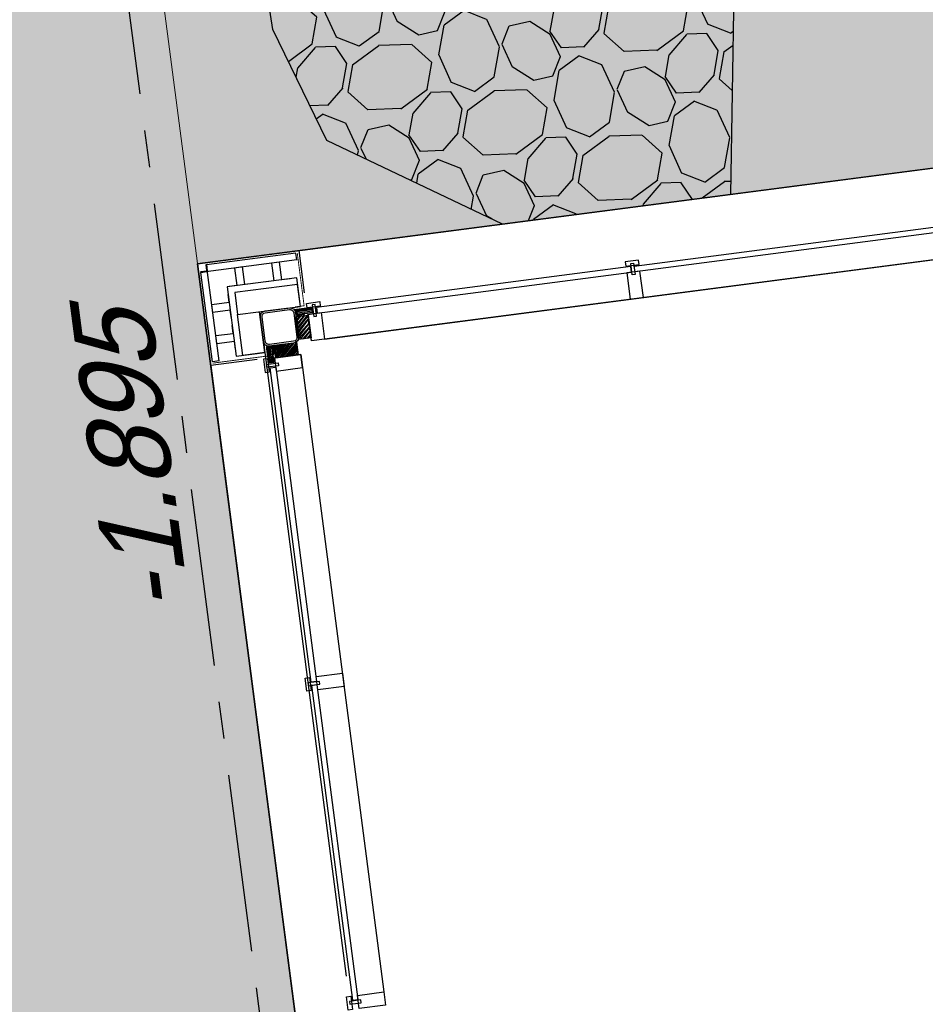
# Model space of a CAD drawing. Extents: x 117893332 to 118394757, y 454959407 to 455669244.
# Tile 45 of 256: x 118257453 to 118261538, y 455187193 to 455191635. Entities that reach past the tile are written whole.
import ezdxf

# ---------------------------------------------------------------- set-up
doc = ezdxf.new("R2010")
doc.units = 0
doc.header["$LTSCALE"] = 200
doc.linetypes.add('Tauw_L_Center2', pattern=[6.4990000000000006, 4, -0.833, 0.833, -0.833])
doc.layers.get('0').update_dxf_attribs({"linetype": 'CONTINUOUS'})
for name, color, linetype in [('28HH2-D2_STAALPROFIEL', 6, 'CONTINUOUS'), ('ZU_N_-_AL999---LR_pvc200_sdr34__18_^200~N_-----', 7, 'CONTINUOUS'), ('ZU_N_-_EL999---LR_pvc200_sdr34~H_-----', 2, 'Tauw_L_Center2'), ('ZU_N_A_EV01----_kant verharding ov grind~k_-----', 253, 'CONTINUOUS'), ('ZU_N_A_EV02----_kant molgoot ov betonstraatsteen~k_-----', 253, 'CONTINUOUS'), ('ZU_N_A_EV02----_kant verharding ov betontegels-halfsteensverband~k_-----', 253, 'CONTINUOUS'), ('ZU_N_A_EV09----_Trottoirband_130-150-250~A_-----', 253, 'CONTINUOUS'), ('ZU_N_A_HV01----_arcering verharding gv asfalt~v_-----', 253, 'CONTINUOUS'), ('ZU_N_A_HV01----_arcering verharding ov grind~v_-----', 253, 'CONTINUOUS'), ('ZU_N_A_HV01AAR-_arcering verharding ov grind~s_-----', 253, 'CONTINUOUS'), ('ZU_N_A_HV02----molgoot ov betonstraatsteen~v_-----', 253, 'CONTINUOUS'), ('ZU_N_D_EB00----ONDERDEEL~-_-----', 2, 'CONTINUOUS'), ('ZU_N_D_EB00--F-METSELWERK~-_-----', 7, 'CONTINUOUS')]:
    doc.layers.add(name, color=color, linetype=linetype)
doc.layers.add('INFO', color=6, linetype='CONTINUOUS', plot=False)
doc.layers.add('ZU_N_-_DX1AMA--_maatvoering_LIN__18_^200', color=7, linetype='CONTINUOUS', lineweight=18)
doc.styles.add('TAUW-ISOCP', font='tcb_isocp.shx')
doc.styles.add('tcb_isocp', font='tcb_isocp.shx')
doc.dimstyles.new('tzu18-dot_^200', dxfattribs={"dimscale": 200, "dimtxt": 1.8, "dimasz": 3, "dimexe": 2, "dimexo": 0, "dimgap": 0.5, "dimtad": 1, "dimdec": 0, "dimzin": 0, "dimdsep": 46, "dimtxsty": 'TAUW-ISOCP', "dimblk": 'DOTSMALL', "dimcen": 2, "dimdle": 1.5, "dimclre": 8, "dimadec": 0, "dimazin": 0, "dimtp": 1, "dimtm": 1, "dimtfac": 1, "dimtix": 1, "dimtmove": 1, "dimatfit": 3, "dimldrblk": 'DOTSMALL', "dimfxl": 1, "dimtvp": 0.5, "dimtolj": 1, "dimtzin": 0, "dimlwd": -1, "dimlwe": 5, "dimarcsym": 0})

# ---------------------------------------------------------------- blocks, each defined once
blk = doc.blocks.new('GZH404')
at = {"layer": '28HH2-D2_STAALPROFIEL'}
blk.add_lwpolyline([(0, 0), (40, 0), (40, 1, 0.4142135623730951), (37, 4), (10, 4, -0.4142135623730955), (4, 10, -1), (4, 10), (4, 37, 0.4142135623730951), (1, 40), (0, 40), (0, 0)], format="xyb", dxfattribs=at)
blk = doc.blocks.new('A$C06DD79C7')
at = {"layer": 'ZU_N_D_EB00--F-METSELWERK~-_-----'}
h = blk.add_hatch(dxfattribs=at)
h.set_pattern_fill('ANSI31', color=256, scale=50, angle=135, style=0)
h.set_pattern_definition([(180, (20489.84376213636, 23796.53653237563), (-2.097671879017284e-15, 6.249999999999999), [])])
h.paths.add_polyline_path([(16565.01687430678, -1131.872664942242), (16633.04445100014, -1131.872664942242), (16633.04445100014, -1154.188363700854), (16565.01687430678, -1154.188363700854)])
h = blk.add_hatch(dxfattribs=at)
h.set_pattern_fill('ANSI37', color=256, scale=20, angle=-2.544443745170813e-14, style=0)
h.set_pattern_definition([(315, (20489.84376213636, 23796.53653237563), (-1.767766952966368, -1.767766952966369), []), (225, (20489.84376213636, 23796.53653237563), (-1.767766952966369, 1.767766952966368), [])])
h.paths.add_polyline_path([(16633.04445100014, -1131.872664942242), (16639.41413446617, -1131.872664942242), (16639.41413446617, -1154.189440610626), (16633.04445100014, -1154.189440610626)])
h = blk.add_hatch(dxfattribs=at)
h.set_pattern_fill('ANSI31', color=256, scale=100, angle=-2.544443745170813e-14, style=0)
h.set_pattern_definition([(315, (20489.84376213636, 23796.53653237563), (-8.83883476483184, -8.838834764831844), [])])
h.paths.add_polyline_path([(16584.99999999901, -1266.999999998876), (16639.99999999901, -1266.999999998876), (16639.99999999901, -1163.933201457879), (16584.99999999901, -1163.933201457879)])
h = blk.add_hatch(dxfattribs=at)
h.set_pattern_fill('ANSI31', color=256, scale=100, angle=-2.544443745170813e-14, style=0)
h.set_pattern_definition([(135, (41716.536532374, 2569.843762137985), (-8.838834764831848, -8.838834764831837), [])])
h.paths.add_polyline_path([(16652.9999999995, -1334.999999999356), (16652.9999999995, -1279.999999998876), (16756.06679854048, -1279.999999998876), (16756.06679854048, -1334.999999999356)])
h = blk.add_hatch(dxfattribs=at)
h.set_pattern_fill('ANSI37', color=256, scale=20, angle=89.99999999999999, style=0)
h.set_pattern_definition([(135, (41716.5365323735, 2569.84376213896), (-1.767766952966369, -1.767766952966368), []), (225, (41716.5365323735, 2569.84376213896), (1.767766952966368, -1.767766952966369), [])])
h.paths.add_polyline_path([(16788.12733505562, -1286.955548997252), (16788.12733505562, -1280.585865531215), (16765.81055938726, -1280.585865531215), (16765.81055938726, -1286.955548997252)])
h = blk.add_hatch(dxfattribs=at)
h.set_pattern_fill('ANSI31', color=256, scale=50, angle=225, style=0)
h.set_pattern_definition([(270, (41716.5365323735, 2569.843762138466), (6.25, -3.245778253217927e-15), [])])
h.paths.add_polyline_path([(16788.12733505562, -1356.914527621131), (16788.12733505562, -1286.955548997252), (16765.81163629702, -1286.955548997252), (16765.81163629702, -1356.914527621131)])
for p, q in [((16587.24276833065, -869.9999999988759), (13622.75723166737, -869.9999999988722)), ((16587.24276833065, -1081.53032979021), (16587.24276833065, -869.9999999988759)), ((16587.24276833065, -869.9999999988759), (17049.99999999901, -869.9999999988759)), ((16603.4249853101, -879.9999999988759), (17009.99999999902, -879.9999999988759)), ((16603.42498531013, -909.9999999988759), (16603.4249853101, -879.9999999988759)), ((17009.99999999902, -1316.575014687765), (17009.99999999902, -879.9999999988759)), ((17009.99999999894, -879.9999999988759), (17009.99999999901, -906.6060096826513)), ((17049.99999999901, -869.9999999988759), (17049.99999999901, -1332.757231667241)), ((16603.42498531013, -909.9999999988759), (17039.99999999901, -909.9999999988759)), ((17043.39399031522, -909.999999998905), (17013.39399031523, -909.9999999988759)), ((17039.99999999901, -1316.575014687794), (17039.99999999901, -909.9999999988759)), ((16929.99999999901, -989.9999999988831), (16799.99999999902, -989.9999999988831)), ((16614.03881845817, -1119.999999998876), (13778.06256453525, -1119.999999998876)), ((16524.99999999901, -1279.999999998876), (13684.99999999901, -1279.999999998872)), ((17009.99999999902, -1316.575014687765), (17039.99999999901, -1316.575014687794)), ((16858.46967020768, -1332.757231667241), (17049.99999999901, -1332.757231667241)), ((17049.99999999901, -1332.757231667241), (17049.99999999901, -4297.242768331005)), ((16639.9999999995, -1394.999999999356), (16639.9999999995, -4234.999999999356))]:
    blk.add_line(p, q, dxfattribs=at)
at = {"layer": 'ZU_N_D_EB00--F-METSELWERK~-_-----', "const_width": 4}
for points in [[(16597.24276833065, -879.9999999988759), (16597.24276833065, -1129.243999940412), (16639.18373937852, -1129.243999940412)], [(17043.39399031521, -906.6060096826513), (17013.39399031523, -906.6060096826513), (17013.39399031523, -876.6060096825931)], [(17039.99999999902, -1322.757231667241), (16800.75600005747, -1322.757231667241), (16800.75600005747, -1280.816260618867)]]:
    blk.add_lwpolyline(points, dxfattribs=at)
at = {"layer": 'ZU_N_D_EB00--F-METSELWERK~-_-----'}
for points in [[(16644.4700000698, -989.9999999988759), (16681.81687430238, -989.9999999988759), (16681.81687430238, -909.9999999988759), (16718.5334441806, -909.9999999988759), (16718.5334441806, -989.9999999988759), (16753.71992072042, -989.9999999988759)], [(16786.05817510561, -989.9999999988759), (16823.40504933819, -989.9999999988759), (16823.40504933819, -909.9999999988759), (16860.12161921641, -909.9999999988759), (16860.12161921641, -989.9999999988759), (16895.30809575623, -989.9999999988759)], [(16799.99999999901, -1119.999999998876), (16614.03881845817, -1119.999999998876), (16614.03881845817, -1019.999999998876), (16799.99999999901, -1019.999999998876)], [(16929.99999999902, -1107.660613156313), (16929.99999999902, -1070.313738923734), (17009.99999999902, -1070.313738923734), (17009.99999999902, -1033.597169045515), (16929.99999999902, -1033.597169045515), (16929.99999999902, -998.418933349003)], [(16929.99999999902, -1275.529999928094), (16929.99999999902, -1238.183125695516), (17009.99999999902, -1238.183125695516), (17009.99999999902, -1201.466555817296), (16929.99999999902, -1201.466555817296), (16929.99999999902, -1166.280079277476)]]:
    blk.add_lwpolyline(points, dxfattribs=at)
for points in [[(16799.99999999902, -1119.999999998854), (16799.99999999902, -1305.961181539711), (16929.99999999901, -1305.961181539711), (16929.99999999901, -989.9999999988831), (16614.03881845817, -989.9999999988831), (16614.03881845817, -1119.999999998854)], [(16799.99999999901, -1305.961181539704), (16899.99999999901, -1305.961181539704), (16899.99999999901, -1019.999999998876), (16799.99999999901, -1019.999999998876)], [(13684.99999999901, -1109.999999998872), (13684.99999999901, -1129.999999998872), (13624.99999999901, -1129.999999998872), (13624.99999999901, -1109.999999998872)], [(15134.99999999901, -1109.999999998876), (15134.99999999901, -1129.999999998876), (15074.99999999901, -1129.999999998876), (15074.99999999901, -1109.999999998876)], [(16524.99999999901, -1109.999999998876), (16524.99999999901, -1129.999999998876), (16584.99999999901, -1129.999999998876), (16584.99999999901, -1109.999999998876)], [(13649.7627968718, -1120.635919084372), (13649.7627968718, -1172.681863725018), (13662.76752047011, -1172.681863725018), (13662.76752047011, -1120.635919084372)], [(15097.20532576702, -1134.392647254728), (13666.5861328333, -1134.392647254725), (13666.5861328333, -1159.999999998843), (15097.20532576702, -1159.999999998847)], [(15098.55080209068, -1120.635919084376), (15098.55080209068, -1172.681863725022), (15111.55552568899, -1172.681863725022), (15111.55552568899, -1120.635919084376)], [(15112.794674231, -1134.392647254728), (16543.14734136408, -1134.392647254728), (16543.14734136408, -1159.999999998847), (15112.794674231, -1159.999999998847)], [(16560.23720312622, -1120.635919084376), (16560.23720312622, -1172.681863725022), (16547.23247952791, -1172.681863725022), (16547.23247952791, -1120.635919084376)], [(16565.01687430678, -1131.872664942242), (16633.04445100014, -1131.872664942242), (16633.04445100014, -1154.188363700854), (16565.01687430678, -1154.188363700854)], [(16633.04445100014, -1131.872664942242), (16639.41413446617, -1131.872664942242), (16639.41413446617, -1154.189440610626), (16633.04445100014, -1154.189440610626)], [(13684.99999999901, -1159.999999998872), (13684.99999999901, -1279.999999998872), (13624.99999999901, -1279.999999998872), (13624.99999999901, -1159.999999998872)], [(15134.99999999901, -1159.999999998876), (15134.99999999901, -1279.999999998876), (15074.99999999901, -1279.999999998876), (15074.99999999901, -1159.999999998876)], [(16524.99999999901, -1159.999999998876), (16524.99999999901, -1279.999999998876), (16584.99999999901, -1279.999999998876), (16584.99999999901, -1159.999999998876)], [(16584.99999999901, -1266.999999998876), (16639.99999999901, -1266.999999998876), (16639.99999999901, -1163.933201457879), (16584.99999999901, -1163.933201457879)], [(16652.9999999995, -1334.999999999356), (16652.9999999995, -1279.999999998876), (16756.06679854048, -1279.999999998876), (16756.06679854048, -1334.999999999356)], [(16788.12733505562, -1286.955548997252), (16788.12733505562, -1280.585865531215), (16765.81055938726, -1280.585865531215), (16765.81055938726, -1286.955548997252)], [(16788.12733505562, -1356.914527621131), (16788.12733505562, -1286.955548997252), (16765.81163629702, -1286.955548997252), (16765.81163629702, -1356.914527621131)], [(16759.9999999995, -1394.999999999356), (16639.9999999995, -1394.999999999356), (16639.9999999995, -1334.999999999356), (16759.9999999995, -1334.999999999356)], [(16799.364080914, -1359.762796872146), (16747.31813627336, -1359.762796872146), (16747.31813627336, -1372.767520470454), (16799.364080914, -1372.767520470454)], [(16809.9999999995, -1394.999999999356), (16789.9999999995, -1394.999999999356), (16789.9999999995, -1334.999999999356), (16809.9999999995, -1334.999999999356)], [(16785.60735274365, -2807.205325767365), (16785.60735274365, -1376.852658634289), (16759.99999999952, -1376.852658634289), (16759.99999999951, -2807.205325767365)], [(16759.9999999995, -2784.999999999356), (16639.9999999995, -2784.999999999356), (16639.9999999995, -2844.999999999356), (16759.9999999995, -2844.999999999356)], [(16809.9999999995, -2784.999999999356), (16789.9999999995, -2784.999999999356), (16789.9999999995, -2844.999999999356), (16809.9999999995, -2844.999999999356)], [(16799.364080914, -2821.449197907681), (16747.31813627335, -2821.449197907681), (16747.31813627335, -2808.444474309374), (16799.364080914, -2808.444474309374)], [(16785.60735274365, -2822.794674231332), (16785.60735274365, -4253.413867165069), (16759.99999999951, -4253.413867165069), (16759.99999999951, -2822.794674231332)]]:
    blk.add_lwpolyline(points, close=True, dxfattribs=at)
at = {"layer": 'ZU_N_D_EB00--F-METSELWERK~-_-----', "flags": 128}
for points in [[(16639.99999999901, -1199.999999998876), (16639.99999999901, -1144.999999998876, -0.414213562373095), (16664.99999999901, -1119.999999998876), (16774.99999999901, -1119.999999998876, -0.414213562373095), (16799.99999999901, -1144.999999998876), (16799.99999999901, -1254.999999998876, -0.414213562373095), (16774.99999999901, -1279.999999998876), (16664.99999999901, -1279.999999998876, -0.414213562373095), (16639.99999999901, -1254.999999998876)], [(16647.99999999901, -1199.999999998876), (16647.99999999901, -1144.999999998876, -0.414213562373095), (16664.99999999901, -1127.999999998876), (16774.99999999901, -1127.999999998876, -0.414213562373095), (16791.99999999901, -1144.999999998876), (16791.99999999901, -1254.999999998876, -0.414213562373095), (16774.99999999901, -1271.999999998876), (16664.99999999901, -1271.999999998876, -0.414213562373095), (16647.99999999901, -1254.999999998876)]]:
    blk.add_lwpolyline(points, format="xyb", close=True, dxfattribs=at)
blk.add_lwpolyline([(16639.9999999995, -4234.999999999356), (16639.9999999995, -1394.999999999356), (16639.9999999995, -1334.999999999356), (16652.9999999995, -1334.999999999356), (16652.9999999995, -1276.931712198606, -0.1433415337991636), (16643.06828779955, -1266.999999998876), (16584.99999999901, -1266.999999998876), (16584.99999999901, -1279.999999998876), (16524.99999999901, -1279.999999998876), (13684.99999999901, -1279.999999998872), (13624.99999999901, -1279.999999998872)], format="xyb", dxfattribs=at)
at = {"layer": 'ZU_N_D_EB00--F-METSELWERK~-_-----', "xscale": -1, "rotation": 90}
blk.add_blockref('GZH404', (16639.99999999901, -1154.831947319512), dxfattribs=at)
at = {"layer": 'ZU_N_D_EB00--F-METSELWERK~-_-----', "rotation": 180}
blk.add_blockref('GZH404', (16765.16805267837, -1279.999999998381), dxfattribs=at)
blk = doc.blocks.new('_DotSmall')
at = {"color": 0, "linetype": 'ByBlock', "const_width": 0.5}
blk.add_lwpolyline([(-0.0625, 0, 1), (0.0625, 0, 1)], format="xyb", close=True, dxfattribs=at)
blk = doc.blocks.new('*D193')
at = {"layer": 'ZU_N_-_DX1AMA--_maatvoering_LIN__18_^200', "color": 8, "lineweight": 5, "transparency": 16777216}
for p, q in [((118258314.7830227, 455190074.2372189), (118257738.3461272, 455194502.6832403)), ((118241272.8971025, 455191229.9790512), (118241128.3298108, 455192340.6096385))]:
    blk.add_line(p, q, dxfattribs=at)
at = {"layer": 'ZU_N_-_DX1AMA--_maatvoering_LIN__18_^200', "color": 0, "transparency": 16777216}
blk.add_line((118258087.4676383, 455194144.7528412), (118240882.4706508, 455191905.2324761), dxfattribs=at)
at = {"layer": 'ZU_N_-_DX1AMA--_maatvoering_LIN__18_^200', "color": 0, "transparency": 16777216, "xscale": 600, "yscale": 600, "zscale": 600}
for p, rotation in [((118257789.9773028, 455194106.0294596), 7.416313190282), ((118241179.9609863, 455191943.9558578), 187.416313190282)]:
    blk.add_blockref('_DotSmall', p, dxfattribs=dict(at, rotation=rotation))
at = {"layer": 'ZU_N_-_DX1AMA--_maatvoering_LIN__18_^200', "color": 0, "transparency": 16777216, "insert": (118253096.8879273, 455193212.7826616), "char_height": 360, "attachment_point": 5, "rotation": 187.416313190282, "style": 'TAUW-ISOCP'}
blk.add_mtext('\\A1;16750', dxfattribs=at)

msp = doc.modelspace()

# ---------------------------------------------------------------- hatches: boundary and pattern name
at = {"layer": 'ZU_N_A_HV01----_arcering verharding gv asfalt~v_-----'}
h = msp.add_hatch(dxfattribs=at)
h.set_pattern_fill('ASFALT', color=256, scale=3000)
h.set_pattern_definition([(157.416313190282, (118248804.6750337, 455213277.5848131), (-144.0121693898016, -346.2448484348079), []), (217.416313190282, (118248804.6750337, 455213277.5848131), (227.8507499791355, -297.8406213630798), [])])
h.paths.add_polyline_path([(118253562.4644317, 455173882.7550641, -0.413670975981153), (118245855.7562277, 455163886.7559816), (118232779.448046, 455162183.4266028, -0.2396013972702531), (118226539.3488066, 455164396.4313046), (118222931.5859316, 455163926.7441258), (118222383.7487684, 455168135.4742161), (118218106.8741981, 455167574.5760993), (118214434.7360406, 455164219.5352659), (118215506.4412013, 455155986.2169401), (118286398.3345948, 455165213.991818), (118285827.6629735, 455169598.1464381), (118269443.6465182, 455167465.4905022, -0.4142135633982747), (118257765.8233637, 455176453.3294046), (118256227.8597453, 455188268.6539, -0.4142135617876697), (118265215.698611, 455199946.4769887), (118292266.1138908, 455203467.5444995), (118291600.0729585, 455208584.3784367), (118288512.0832502, 455208182.4244898, -0.4142135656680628), (118286360.315439, 455209838.5329916), (118282082.5253519, 455242702.4295251), (118277103.5895731, 455242054.3371087, -0.4142135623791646), (118269661.0073064, 455247782.5220213), (118267518.7053234, 455264240.6439259), (118262945.7468947, 455263645.3963049), (118267639.6027709, 455227475.8892438), (118267223.0791646, 455227421.9624292), (118267223.0953798, 455227421.8374796), (118252708.3945412, 455225558.9908816), (118252749.7655286, 455225241.1604559), (118251437.4330616, 455225070.8540304), (118250715.0444016, 455230620.5667782), (118243327.2569473, 455287376.853917), (118243629.7457429, 455287416.2279319), (118243124.354806, 455290872.4482069), (118240928.7488096, 455307740.0890951, -0.4142135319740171), (118245603.8051835, 455313814.3496923), (118274546.4505115, 455317581.7228291), (118274030.151141, 455321548.2621741), (118245583.3097502, 455317845.426291, -0.4142135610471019), (118239509.0486006, 455322520.4825709), (118233549.7710685, 455368302.3163094, 0.4142135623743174), (118222813.3463366, 455376565.6076621), (118207809.9167748, 455374612.6583502, 0.4142135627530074), (118199546.6254238, 455363876.233606), (118205505.9032047, 455318094.3984217, -0.4142123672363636), (118200830.8688669, 455312020.1400964), (118163460.5556403, 455307155.6086541), (118165370.8677974, 455292480.2047596), (118168069.5899988, 455292831.4889433), (118168020.6380423, 455293207.5597649, -0.4142128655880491), (118177008.4523232, 455304885.379675), (118193278.4294503, 455307003.2308075, -0.1343417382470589), (118196112.2678289, 455306610.6909133), (118204322.7715568, 455303093.5020068), (118205538.0756343, 455305921.5248985, -0.2648123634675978), (118209818.1357149, 455309156.2414026), (118230144.221444, 455311802.0275834, -0.4142136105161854), (118236218.4835087, 455307126.9714311), (118240860.0830218, 455271468.1296604, -0.4142135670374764), (118236185.026669, 455265393.868468), (118214172.9505057, 455262528.6259582), (118214897.7231318, 455256960.5985169, -0.4142135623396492), (118212810.3363711, 455254248.4745319), (118211683.2549989, 455254101.7658931), (118212034.0112402, 455251407.0995864), (118215577.2140856, 455248630.0588531), (118219142.1158661, 455249094.050086), (118218436.6095952, 455254511.7740204, -0.4142294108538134), (118220523.9794215, 455257224.0278775), (118236969.7760967, 455259364.7257031, -0.4142130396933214), (118243044.0360546, 455254689.6790598), (118246252.6892428, 455230039.716037)])
h.paths.add_polyline_path([(118261528.7105488, 455214269.2460867, -0.4142135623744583), (118263616.0973097, 455216981.3700716), (118275257.8857749, 455218496.745074, -0.414213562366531), (118277970.0097599, 455216409.3583131), (118278976.6705481, 455208675.7399464, -0.4142135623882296), (118276889.283787, 455205963.6159614), (118274097.8328038, 455205600.2615634, -0.4142135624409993), (118272506.4212083, 455206825.0918127), (118272485.2704835, 455206987.5811397), (118269242.6258282, 455206565.4962798), (118269263.7765531, 455206403.0069523, -0.4142135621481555), (118268038.9463059, 455204811.595358), (118265247.4953238, 455204448.240958, -0.4142135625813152), (118262535.371337, 455206535.6277188)], flags=16)
h.paths.add_polyline_path([(118241537.8751546, 455300913.520497), (118240100.0229776, 455300726.2209592), (118239912.72344, 455302164.0731364), (118241350.575617, 455302351.3726742)], flags=16)
h.paths.add_polyline_path([(118240440.7304615, 455309039.881115), (118239002.8782845, 455308852.5815772), (118238815.5787469, 455310290.4337544), (118240253.430924, 455310477.7332923)], flags=16)
h.paths.add_polyline_path([(118229627.9109464, 455315768.5622057), (118215546.7017315, 455313935.6554853, -0.4142135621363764), (118209472.4405793, 455318610.7117853), (118204138.0194814, 455359592.1202821, -0.4142394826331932), (118213125.739277, 455371270.8578054), (118217290.6037433, 455371812.9851407, -0.4142135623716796), (118228968.4268994, 455362825.1463385), (118234302.9672465, 455321842.823391, -0.4142135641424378)], flags=16)
h.paths.add_polyline_path([(118229573.6982125, 455316185.0486755), (118215492.4889975, 455314352.1419551, -0.4142135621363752), (118209888.927049, 455318664.9245196), (118204554.5035642, 455359646.3513534, -0.4142400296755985), (118213179.9520113, 455370854.3713357), (118217344.8164798, 455371396.4986713, -0.4142135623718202), (118228551.94043, 455362770.933602), (118233886.4807771, 455321788.6106545, -0.4142135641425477)], flags=0)
h.paths.add_polyline_path([(118232786.1213894, 455366810.1098367), (118231546.5936505, 455366648.6447184), (118231359.294113, 455368086.4968955), (118232598.8218518, 455368247.9620139)], flags=0)
at = {"layer": 'ZU_N_A_HV01----_arcering verharding ov grind~v_-----'}
h = msp.add_hatch(dxfattribs=at)
h.set_pattern_fill('10305012', color=256, scale=100000, angle=-1.272221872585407e-14)
h.set_pattern_definition([(80.158374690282, (118248197.504333, 455215256.2450483), (-519.4484706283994, 204.5673291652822), [136.3599999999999, -545.9699999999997]), (114.674251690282, (118248104.1793311, 455214718.3087171), (-519.452249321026, 204.5570103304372), [136.36, -828.5899999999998]), (158.505112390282, (118248047.2492719, 455214842.216862), (-116.6336148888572, -672.269483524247), [111.56, -446.7]), (216.327513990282, (118248580.3641231, 455215350.5527365), (519.4528186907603, -204.5644303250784), [111.56, -677.95]), (260.158374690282, (118247853.5731472, 455214817.0066498), (519.4484706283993, -204.5673291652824), [136.36, -545.9699999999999]), (294.6742516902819, (118247830.2700628, 455214682.6548088), (519.4522493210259, -204.5570103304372), [136.36, -828.5899999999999]), (338.505112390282, (118247887.109584, 455214558.7449633), (116.6336148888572, 672.269483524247), [111.56, -446.7]), (36.32751399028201, (118247471.5445072, 455214722.4340285), (-519.4528186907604, 204.5644303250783), [111.56, -677.9499999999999]), (80.158374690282, (118247662.4380535, 455213855.5421481), (-636.0742566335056, -467.7116370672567), [121.7, -560.6099999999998]), (138.268162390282, (118249241.5929214, 455213361.7755755), (-519.4455923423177, 204.5596851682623), [122.34, -1809.56]), (182.0032946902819, (118247591.9378671, 455214056.8965694), (-1155.527501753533, -263.1445632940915), [148.58, -1527.41]), (216.327513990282, (118247560.7880993, 455214724.0065625), (-116.6272087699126, -672.2821011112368), [147.88, -641.66]), (260.158374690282, (118247324.3162447, 455213964.1062804), (636.0742566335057, 467.7116370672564), [122.42, -559.8799999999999]), (138.268162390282, (118248952.8003716, 455213148.5450379), (-519.4455923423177, 204.5596851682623), [122.05, -1809.86]), (182.0032946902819, (118247542.5907006, 455213767.4152691), (519.4481581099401, -204.5566902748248), [148.23, -1527.77]), (36.32751399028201, (118247542.5907006, 455213767.4152691), (116.6272087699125, 672.2821011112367), [148.77, -640.7699999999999]), (124.0852980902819, (118248741.4166619, 455212685.6880116), (402.8239520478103, -876.8330482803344), [91.37999999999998, -2273.059999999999]), (182.0032946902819, (118247248.6700048, 455214047.3383011), (519.4481581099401, -204.5566902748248), [91.58999999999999, -1584.39]), (229.178732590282, (118245884.987629, 455213108.7148913), (-752.6957943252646, -1139.991792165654), [122.33, -2002.14]), (260.158333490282, (118248518.8884684, 455212665.5964541), (519.4483235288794, -204.567702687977), [98.46999999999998, -583.8399999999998]), (124.0852980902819, (118248553.3200312, 455212492.8053166), (402.8239520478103, -876.8330482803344), [91.47999999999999, -2272.949999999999]), (182.0032946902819, (118247212.0152939, 455213782.2897098), (519.4481581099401, -204.5566902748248), [100.47, -1575.52]), (229.178732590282, (118246008.496436, 455212926.3011627), (-752.6957943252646, -1139.991792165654), [104.97, -2019.5]), (80.15833349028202, (118247280.6364327, 455213861.7216769), (-519.4483235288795, 204.5677026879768), [111.56, -570.7499999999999]), (147.657872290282, (118248216.1412204, 455214102.4384344), (-519.4458520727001, 204.5641717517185), [108.56, -3442.359999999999]), (192.8293316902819, (118248124.4287349, 455214160.506144), (-636.0740668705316, -467.7148960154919), [95.27999999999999, -1089.83]), (248.355151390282, (118246642.7619532, 455212531.659454), (-116.6333622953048, -672.2727902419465), [87.77999999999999, -2585.23]), (294.6742516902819, (118247999.1521842, 455214057.7662294), (116.6337732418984, 672.2708976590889), [111.58, -853.36]), (147.657872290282, (118248143.4663582, 455213894.47801), (-519.4458520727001, 204.5641717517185), [115.69, -3435.23]), (192.8293316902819, (118248228.0665938, 455213913.7492485), (-636.0740668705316, -467.7148960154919), [86.77, -1098.34]), (248.355151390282, (118246873.9568269, 455212393.3647003), (-116.6333622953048, -672.2727902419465), [93.94000000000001, -2579.08]), (114.674251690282, (118248262.7262007, 455214001.0634705), (-116.6337732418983, -672.270897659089), [111.56, -853.3799999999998])])
h.paths.add_polyline_path([(118256436.6589185, 455191627.5644963, 0.08572107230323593), (118256297.2740704, 455188277.6893476), (118257964.3156205, 455175470.7303973, 0.07471116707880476), (118258687.5780935, 455172942.0370893), (118267246.7922041, 455174056.1630796), (118267076.4407253, 455175364.879323), (118260343.5323239, 455174488.4778047), (118258255.0512732, 455190533.1232325), (118271850.7965865, 455192302.8386553), (118271680.4137072, 455193611.7961308)])
at = {"layer": 'ZU_N_A_HV01AAR-_arcering verharding ov grind~s_-----'}
h = msp.add_hatch(dxfattribs=at)
h.set_pattern_fill('10305012', color=256, scale=100000)
h.set_pattern_definition([(80.15837469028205, (118248197.504333, 455215256.2450484), (-519.4484706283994, 204.5673291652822), [136.36, -545.9699999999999]), (114.674251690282, (118248104.1793311, 455214718.3087171), (-519.4522493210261, 204.5570103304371), [136.36, -828.5899999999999]), (158.505112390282, (118248047.2492719, 455214842.216862), (-116.6336148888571, -672.269483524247), [111.56, -446.7]), (216.327513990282, (118248580.3641231, 455215350.5527365), (519.4528186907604, -204.5644303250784), [111.56, -677.95]), (260.158374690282, (118247853.5731472, 455214817.0066498), (519.4484706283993, -204.5673291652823), [136.36, -545.9699999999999]), (294.6742516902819, (118247830.2700628, 455214682.6548088), (519.452249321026, -204.5570103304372), [136.36, -828.5899999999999]), (338.505112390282, (118247887.109584, 455214558.7449633), (116.6336148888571, 672.269483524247), [111.56, -446.7]), (36.32751399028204, (118247471.5445072, 455214722.4340285), (-519.4528186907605, 204.5644303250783), [111.56, -677.95]), (80.15837469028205, (118247662.4380535, 455213855.5421481), (-636.0742566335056, -467.7116370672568), [121.7, -560.61]), (138.268162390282, (118249241.5929214, 455213361.7755754), (-519.4455923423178, 204.5596851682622), [122.34, -1809.56]), (182.0032946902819, (118247591.9378671, 455214056.8965694), (-1155.527501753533, -263.1445632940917), [148.58, -1527.41]), (216.327513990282, (118247560.7880993, 455214724.0065625), (-116.6272087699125, -672.2821011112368), [147.88, -641.66]), (260.158374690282, (118247324.3162447, 455213964.1062804), (636.0742566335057, 467.7116370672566), [122.42, -559.8799999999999]), (138.268162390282, (118248952.8003716, 455213148.5450379), (-519.4455923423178, 204.5596851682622), [122.05, -1809.86]), (182.0032946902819, (118247542.5907006, 455213767.4152691), (519.4481581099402, -204.5566902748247), [148.23, -1527.77]), (36.32751399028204, (118247542.5907006, 455213767.4152691), (116.6272087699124, 672.2821011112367), [148.77, -640.77]), (124.085298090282, (118248741.4166619, 455212685.6880116), (402.8239520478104, -876.8330482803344), [91.38, -2273.059999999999]), (182.0032946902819, (118247248.6700048, 455214047.3383011), (519.4481581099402, -204.5566902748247), [91.58999999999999, -1584.39]), (229.178732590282, (118245884.987629, 455213108.7148913), (-752.6957943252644, -1139.991792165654), [122.33, -2002.14]), (260.158333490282, (118248518.8884684, 455212665.5964541), (519.4483235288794, -204.5677026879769), [98.47, -583.8399999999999]), (124.085298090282, (118248553.3200312, 455212492.8053166), (402.8239520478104, -876.8330482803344), [91.48, -2272.95]), (182.0032946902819, (118247212.0152939, 455213782.2897098), (519.4481581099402, -204.5566902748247), [100.47, -1575.52]), (229.178732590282, (118246008.496436, 455212926.3011627), (-752.6957943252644, -1139.991792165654), [104.97, -2019.5]), (80.15833349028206, (118247280.6364327, 455213861.7216769), (-519.4483235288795, 204.5677026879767), [111.56, -570.75]), (147.657872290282, (118248216.1412204, 455214102.4384344), (-519.4458520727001, 204.5641717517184), [108.56, -3442.36]), (192.829331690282, (118248124.4287349, 455214160.506144), (-636.0740668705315, -467.7148960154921), [95.27999999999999, -1089.83]), (248.355151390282, (118246642.7619532, 455212531.659454), (-116.6333622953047, -672.2727902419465), [87.77999999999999, -2585.23]), (294.6742516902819, (118247999.1521842, 455214057.7662294), (116.6337732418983, 672.270897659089), [111.58, -853.36]), (147.657872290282, (118248143.4663582, 455213894.47801), (-519.4458520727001, 204.5641717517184), [115.69, -3435.23]), (192.829331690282, (118248228.0665938, 455213913.7492485), (-636.0740668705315, -467.7148960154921), [86.77, -1098.34]), (248.355151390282, (118246873.9568269, 455212393.3647004), (-116.6333622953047, -672.2727902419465), [93.94000000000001, -2579.08]), (114.674251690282, (118248262.7262007, 455214001.0634705), (-116.6337732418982, -672.2708976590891), [111.56, -853.3799999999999])])
h.paths.add_polyline_path([(118260659.8428034, 455190846.1473853), (118259630.265845, 455190712.1305895), (118258838.1096254, 455191089.6782116), (118258595.6742548, 455191590.3320833), (118258546.5921854, 455191902.2078761), (118260796.6717806, 455192195.0936629), (118260674.9116636, 455191768.0626153)])
at = {"layer": 'ZU_N_A_HV02----molgoot ov betonstraatsteen~v_-----'}
h = msp.add_hatch(dxfattribs=at)
h.set_pattern_fill('BRICK', color=256, scale=33.07086, angle=-1.272221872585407e-14)
h.set_pattern_definition([(97.41631319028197, (118248804.6750337, 455213277.5848131), (-208.2431961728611, -27.10636212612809), []), (187.416313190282, (118248804.6750337, 455213277.5848131), (54.21272425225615, -416.4863923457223), [209.999961, -209.999961]), (187.416313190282, (118248777.5686716, 455213485.8280093), (54.21272425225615, -416.4863923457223), [-209.999961, 209.999961])])
h.paths.add_polyline_path([(118236130.8139392, 455265810.3549383), (118213702.2513011, 455262890.899698), (118213756.4640354, 455262474.4132282), (118214481.2366621, 455256906.3857827, -0.4142135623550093), (118212756.1236366, 455254664.9610016), (118211212.5557949, 455254464.0396285), (118211639.701332, 455251182.5165892), (118215456.7662472, 455248190.8321688), (118219612.8361661, 455248731.8037606), (118218853.0924128, 455254566.0083225, -0.4142295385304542), (118220578.1913303, 455256807.5413003), (118237024.0330728, 455258948.2449923, -0.4142135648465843), (118242627.5950311, 455254635.4624813), (118245836.2027732, 455229985.5033018), (118253115.1089609, 455174065.6917914, -0.4217249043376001), (118245799.5223966, 455164302.9789468), (118232725.1971481, 455162599.9081029, -0.2477245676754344), (118226700.8242866, 455164840.9923619), (118223293.5470863, 455164399.8447171), (118222745.9989425, 455168606.3544288), (118217921.2696704, 455167973.9016491), (118213990.0282083, 455164382.1316596), (118215144.1674659, 455155515.5177361), (118286452.5473291, 455164797.5053483), (118286398.3345948, 455165213.991818), (118215506.4412013, 455155986.2169401), (118214434.7360406, 455164219.5352659), (118218106.8741981, 455167574.5760993), (118222383.7487684, 455168135.4742161), (118222931.5859316, 455163926.7441258), (118226539.3488066, 455164396.4313046, 0.2396013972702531), (118232779.448046, 455162183.4266028), (118245855.7562277, 455163886.7559816, 0.4136709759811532), (118253562.4644317, 455173882.7550641), (118246252.6892428, 455230039.716037), (118243044.0360546, 455254689.6790598, 0.4142130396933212), (118236969.7760967, 455259364.7257031), (118220523.9794215, 455257224.0278775, 0.414229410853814), (118218436.6095952, 455254511.7740204), (118219142.1158661, 455249094.050086), (118215577.2140856, 455248630.0588531), (118212034.0112402, 455251407.0995864), (118211683.2549989, 455254101.7658931), (118212810.3363711, 455254248.4745319, 0.4142135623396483), (118214897.7231318, 455256960.5985169), (118214172.9505057, 455262528.6259582), (118236185.026669, 455265393.868468, 0.4142135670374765), (118240860.0830218, 455271468.1296604), (118236218.4835087, 455307126.9714311, 0.4142136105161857), (118230144.221444, 455311802.0275834), (118209818.1357149, 455309156.2414026, 0.2648123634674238), (118205538.0756343, 455305921.5248985), (118204322.7715568, 455303093.5020068), (118196112.2678289, 455306610.6909133, 0.1343417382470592), (118193278.4294503, 455307003.2308075), (118177008.4523232, 455304885.379675, 0.4142128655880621), (118168020.6380423, 455293207.5597649), (118168069.5899988, 455292831.4889433), (118168486.0764684, 455292885.7016779), (118168437.1245119, 455293261.7724997, -0.4142128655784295), (118177062.6660484, 455304468.8933343), (118193332.6431336, 455306586.7444612, -0.1343417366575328), (118195946.8851516, 455306224.6227999), (118199133.4112065, 455304859.5891468), (118204543.5389405, 455302542.0162089), (118205924.3779531, 455305755.5830221, -0.2648230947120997), (118209872.8562951, 455308739.8174797), (118222172.9640686, 455310340.868138), (118230198.421261, 455311385.5394321, -0.4142143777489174), (118235801.9970393, 455307072.7586945), (118240443.5965525, 455271413.9169239, -0.4142135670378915)])
h = msp.add_hatch(dxfattribs=at)
h.set_pattern_fill('BRICK', color=256, scale=33.07086)
h.set_pattern_definition([(97.41631319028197, (118248804.6750337, 455213277.5848131), (-208.2431961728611, -27.10636212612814), []), (187.416313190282, (118248804.6750337, 455213277.5848131), (54.21272425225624, -416.4863923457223), [209.999961, -209.999961]), (187.416313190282, (118248777.5686716, 455213485.8280093), (54.21272425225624, -416.4863923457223), [-209.999961, 209.999961])])
h.paths.add_polyline_path([(118274235.6642532, 455201120.5775577), (118274276.9691945, 455200803.2545261), (118273979.4788588, 455200764.5311442), (118273938.1739175, 455201081.854176), (118265215.698611, 455199946.4769887, 0.002879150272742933), (118265096.7916708, 455199930.302415), (118265138.007419, 455199613.6646045), (118264840.5170834, 455199574.9412227), (118264800.3051654, 455199883.8671613, 0.4024533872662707), (118256227.8597453, 455188268.6539), (118257765.8233637, 455176453.3294047, 0.414213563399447), (118269443.6465182, 455167465.4905022), (118279042.6679922, 455168714.964963), (118279002.1352845, 455169026.3553495), (118279299.6256202, 455169065.0787311), (118279340.1583277, 455168753.6883451), (118285827.6629735, 455169598.1464382), (118285773.4502392, 455170014.6329079), (118285674.2867969, 455170001.7251143), (118285674.4025296, 455170000.8360046), (118282798.6626198, 455169626.5099819), (118279922.92271, 455169252.1839592), (118277047.1828002, 455168877.8579365), (118274171.4428905, 455168503.5319141), (118271295.7029807, 455168129.2058911), (118271196.5335149, 455168116.3443498), (118271196.5395354, 455168116.2980973), (118270085.6554721, 455167971.6978112), (118269389.4337666, 455167881.976994, -0.03330477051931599), (118268061.3467104, 455167798.3911037), (118267961.3467077, 455167798.3911037), (118267961.3467077, 455167799.2642246, -0.3728751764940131), (118258182.3098599, 455176507.5421212), (118256644.3462178, 455188322.8666134, -0.414213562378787), (118265269.9113453, 455199529.990519), (118292320.3266251, 455203051.0580299), (118292266.1138908, 455203467.5444996), (118288222.5645223, 455202941.2083911), (118288263.8694637, 455202623.8853595), (118287966.3791281, 455202585.1619776), (118287925.0741867, 455202902.4850094)])
at = {"layer": 'ZU_N_D_EB00--F-METSELWERK~-_-----'}
h = msp.add_hatch(dxfattribs=at)
h.set_pattern_fill('ANSI37', color=256, scale=20, angle=187.4163131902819, style=0)
h.set_pattern_definition([(232.4163131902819, (118251660.077996, 455214549.302718), (1.981158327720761, -1.524798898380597), []), (322.4163131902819, (118251660.077996, 455214549.302718), (1.524798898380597, 1.981158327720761), [])])
h.paths.add_polyline_path([(118258702.3207442, 455190327.2610389), (118258696.0043466, 455190326.4388532), (118258698.88495, 455190304.3087696), (118258705.2013476, 455190305.1309553)])
h = msp.add_hatch(dxfattribs=at)
h.set_pattern_fill('ANSI31', color=256, scale=50, angle=322.416313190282, style=0)
h.set_pattern_definition([(7.416313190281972, (118251660.077996, 455214549.302718), (-0.8067371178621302, 6.197715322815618), [])])
h.paths.add_polyline_path([(118258771.6944776, 455190336.2911997), (118258702.3207442, 455190327.2610389), (118258705.2012086, 455190305.1320232), (118258774.574942, 455190314.1621839)])
h = msp.add_hatch(dxfattribs=at)
h.set_pattern_fill('ANSI31', color=256, scale=100, angle=97.41631319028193, style=0)
h.set_pattern_definition([(232.4163131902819, (118251660.077996, 455214549.3027181), (9.905791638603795, -7.623994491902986), [])])
h.paths.add_polyline_path([(118258767.4052349, 455190199.4655968), (118258712.8653401, 455190192.3663102), (118258699.5616902, 455190294.5708984), (118258754.101585, 455190301.6701851)])
h = msp.add_hatch(dxfattribs=at)
h.set_pattern_fill('ANSI37', color=256, scale=20, angle=97.41631319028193, style=0)
h.set_pattern_definition([(52.41631319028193, (118233350.855902, 455190760.285121), (1.981158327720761, -1.524798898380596), []), (322.4163131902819, (118233350.855902, 455190760.285121), (-1.524798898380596, -1.981158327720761), [])])
h.paths.add_polyline_path([(118258568.5529925, 455190153.4577292), (118258567.7308069, 455190159.7741268), (118258589.8608905, 455190162.6547301), (118258590.6830761, 455190156.3383325)])
h = msp.add_hatch(dxfattribs=at)
h.set_pattern_fill('ANSI31', color=256, scale=50, angle=232.416313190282, style=0)
h.set_pattern_definition([(277.416313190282, (118233350.855902, 455190760.285121), (-6.197715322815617, -0.8067371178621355), [])])
h.paths.add_polyline_path([(118258577.3338519, 455190085.9992405), (118258568.5529925, 455190153.4577292), (118258590.6820082, 455190156.3381935), (118258599.4628676, 455190088.8797048)])
h = msp.add_hatch(dxfattribs=at)
h.set_pattern_fill('ANSI31', color=256, scale=100, angle=97.41631319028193, style=0)
h.set_pattern_definition([(52.41631319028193, (118233350.855902, 455190760.285121), (9.905791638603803, -7.623994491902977), [])])
h.paths.add_polyline_path([(118258708.751392, 455190123.2571542), (118258701.6521054, 455190177.7970491), (118258599.4475171, 455190164.4933992), (118258606.5468038, 455190109.9535044)])

# ---------------------------------------------------------------- linework, layer by layer
at = {"layer": '28HH2-D2_STAALPROFIEL'}
for points in [[(118258698.386919, 455190303.5960156), (118258703.5500366, 455190263.9306375), (118258704.541671, 455190264.0597154, 0.4142135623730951), (118258707.1293406, 455190267.4218526), (118258703.6442362, 455190294.1959828, -0.4142135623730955), (118258708.8195753, 455190300.9202572, -1), (118258708.8195753, 455190300.9202572), (118258735.5937055, 455190304.4053615, 0.4142135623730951), (118258738.181375, 455190307.7674987), (118258738.0522971, 455190308.7591331), (118258698.386919, 455190303.5960156)], [(118258590.4224, 455190163.3186281), (118258630.0877781, 455190168.4817456), (118258630.216856, 455190167.4901112, -0.4142135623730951), (118258627.6291865, 455190164.1279741), (118258600.8550563, 455190160.6428696, 0.4142135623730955), (118258595.6797172, 455190153.9185953, 1), (118258595.6797172, 455190153.9185953), (118258599.1648215, 455190127.1444651, -0.4142135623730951), (118258596.577152, 455190123.782328), (118258595.5855175, 455190123.65325), (118258590.4224, 455190163.3186281)]]:
    msp.add_lwpolyline(points, format="xyb", dxfattribs=at)
at = {"layer": 'INFO'}
msp.add_lwpolyline([(118260659.8428034, 455190846.1473853), (118259630.265845, 455190712.1305895), (118258838.1096254, 455191089.6782116), (118258595.6742548, 455191590.3320833), (118258546.5921854, 455191902.2078761), (118260796.6717806, 455192195.0936629), (118260674.9116636, 455191768.0626153)], close=True, dxfattribs=at)
at = {"layer": 'ZU_N_-_EL999---LR_pvc200_sdr34~H_-----'}
msp.add_lwpolyline([(118261687.6566481, 455162943.806812), (118257800.6010417, 455192805.9063231)], dxfattribs=at)
at = {"layer": 'ZU_N_A_EV01----_kant verharding ov grind~k_-----'}
for p, q in [((118258255.0512732, 455190533.1232325), (118271850.7965865, 455192302.8386553)), ((118260343.5323239, 455174488.4778047), (118258255.0512732, 455190533.1232325))]:
    msp.add_line(p, q, dxfattribs=at)
at = {"layer": 'ZU_N_A_EV02----_kant molgoot ov betonstraatsteen~k_-----'}
msp.add_lwpolyline([(118264991.1770584, 455199493.7085533, 0.4142135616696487), (118256365.6119276, 455188286.5846718), (118257903.5755366, 455176471.2604347), (118256365.6119277, 455188286.5846717, -0.4142135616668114), (118264991.1770584, 455199493.7085531), (118292041.5923381, 455203014.776064), (118291987.3796038, 455203431.2625337), (118264936.9643241, 455199910.1950229, 0.4142135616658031), (118255949.1254578, 455188232.3719385), (118257487.0890416, 455176417.047709, 0.414213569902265), (118269164.9121905, 455167429.2085311), (118285548.9286865, 455169561.8644723), (118285494.7159522, 455169978.3509421), (118269110.6426685, 455167845.6876335, -0.4142118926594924), (118257903.5755366, 455176471.2604347, 0.3634644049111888), (118267351.2838515, 455167773.0265765)], format="xyb", dxfattribs=at)
at = {"layer": 'ZU_N_A_EV02----_kant verharding ov betontegels-halfsteensverband~k_-----'}
for p, q in [((118258255.0512732, 455190533.1232325), (118271850.7965866, 455192302.8386548)), ((118260343.5323239, 455174488.4778048), (118258255.0512732, 455190533.1232325))]:
    msp.add_line(p, q, dxfattribs=at)
at = {"layer": 'ZU_N_A_EV09----_Trottoirband_130-150-250~A_-----'}
msp.add_arc((118266560.6907342, 455189613.6460025), 9850.000000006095, 97.41631319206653, 187.4163130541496, dxfattribs=at)
at = {"layer": 'ZU_N_D_EB00----ONDERDEEL~-_-----'}
msp.add_lwpolyline([(118274993.8408169, 455192711.9588412), (118258255.0512732, 455190533.1232325), (118260343.5323239, 455174488.4778048), (118267076.4407254, 455175364.879323), (118267155.7522451, 455175375.2030542), (118267154.4614657, 455175385.1193987), (118269554.5256003, 455175697.5282013), (118269682.3127598, 455174715.8100941), (118270415.1090026, 455174811.1958767)], dxfattribs=at)
at = {"layer": 'ZU_N_D_EB00--F-METSELWERK~-_-----'}
for p, q in [((118258713.9372868, 455190592.8549822), (118261653.6232764, 455190975.504665)), ((118258255.0512732, 455190533.1232325), (118258713.9372868, 455190592.8549822)), ((118258738.659627, 455190402.9269086), (118258713.9372868, 455190592.8549822)), ((118258703.0535605, 455190551.1008369), (118258270.1307353, 455190494.7486339)), ((118258699.1812224, 455190580.8498704), (118258296.0074306, 455190528.3700056)), ((118258703.0535605, 455190551.1008369), (118258699.1812224, 455190580.8498704)), ((118258828.5813152, 455190194.3190252), (118261644.8231579, 455190560.9003716)), ((118258314.7830228, 455190074.2372189), (118258255.0512732, 455190533.1232325)), ((118258295.5693414, 455190531.7356033), (118258299.4416795, 455190501.9865698)), ((118258352.3596337, 455190095.4471802), (118258296.0074306, 455190528.3700056)), ((118258270.1307353, 455190494.7486339), (118258296.514171, 455190498.1828828)), ((118258322.6106001, 455190091.5748421), (118258270.1307353, 455190494.7486339)), ((118258389.53676, 455190429.616451), (118258406.3168921, 455190300.7039723)), ((118258559.2328568, 455190133.07859), (118258925.2948263, 455187320.8268326)), ((118258524.5437854, 455190101.5411178), (118258314.7830228, 455190074.2372189)), ((118258314.7830228, 455190074.2372189), (118258697.4327057, 455187134.5512293)), ((118258352.3596337, 455190095.4471802), (118258322.6106001, 455190091.5748421)), ((118258729.3873163, 455190065.4371004), (118259095.9686626, 455187249.1952577))]:
    msp.add_line(p, q, dxfattribs=at)
for points in [[(118260225.6370071, 455190523.0050863), (118261644.288286, 455190707.666463), (118261647.5936303, 455190682.2733298), (118260228.9423514, 455190497.6119531)], [(118260185.0099534, 455190542.3152171), (118260187.5915122, 455190522.482528), (118260247.0895793, 455190530.2272044), (118260244.5080205, 455190550.0598934)], [(118260210.1780721, 455190520.9928454), (118258791.7910894, 455190336.3658712), (118258795.0964336, 455190310.972738), (118260213.4834164, 455190495.5997121)], [(118260222.5270963, 455190536.4730605), (118260229.2450796, 455190484.8625088), (118260216.3491476, 455190483.1838859), (118260209.6311643, 455190534.7944377)], [(118260191.4638503, 455190492.7334945), (118260206.953203, 455190373.7373602), (118260266.4512701, 455190381.4820366), (118260250.9619175, 455190500.4781708)], [(118258719.6348851, 455190341.4875903), (118258706.7270912, 455190440.6510355), (118258423.1581317, 455190403.7397556), (118258436.0659256, 455190304.5763105)], [(118258702.3207442, 455190327.2610389), (118258696.0043466, 455190326.4388532), (118258698.88495, 455190304.3087696), (118258705.2013476, 455190305.1309553)], [(118258771.6944776, 455190336.2911997), (118258702.3207442, 455190327.2610389), (118258705.2012086, 455190305.1320232), (118258774.574942, 455190314.1621839)], [(118258806.6380656, 455190362.8968821), (118258809.2196244, 455190343.064193), (118258749.7215573, 455190335.3195167), (118258747.1399985, 455190355.1522057)], [(118258773.0685035, 455190347.8015926), (118258779.7864868, 455190296.1910409), (118258792.6824187, 455190297.8696638), (118258785.9644355, 455190349.4802156)], [(118258767.4052349, 455190199.4655968), (118258712.8653401, 455190192.3663102), (118258699.5616902, 455190294.5708984), (118258754.101585, 455190301.6701851)], [(118258813.0919625, 455190313.3151594), (118258828.5813152, 455190194.3190252), (118258769.0832481, 455190186.5743489), (118258753.5938955, 455190305.5704831)], [(118258568.5529925, 455190153.4577292), (118258567.7308069, 455190159.7741268), (118258589.8608905, 455190162.6547301), (118258590.6830761, 455190156.3383325)], [(118258577.3338519, 455190085.9992405), (118258568.5529925, 455190153.4577292), (118258590.6820082, 455190156.3381935), (118258599.4628676, 455190088.8797048)], [(118258708.751392, 455190123.2571542), (118258701.6521054, 455190177.7970491), (118258599.4475171, 455190164.4933992), (118258606.5468038, 455190109.9535044)], [(118258560.8094595, 455190043.4938508), (118258580.6421485, 455190046.0754095), (118258572.8974722, 455190105.5734766), (118258553.0647831, 455190102.9919178)], [(118258610.391182, 455190049.9477476), (118258729.3873163, 455190065.4371004), (118258721.6426399, 455190124.9351674), (118258602.6465057, 455190109.4458148)], [(118258566.8080577, 455190079.8091379), (118258618.4186095, 455190086.5271211), (118258620.0972324, 455190073.6311892), (118258568.4866806, 455190066.9132059)], [(118258767.2826016, 455188646.2509495), (118258582.6556274, 455190064.6379323), (118258608.0487607, 455190067.9432766), (118258792.6757347, 455188649.5562938)], [(118258789.809517, 455188671.5758599), (118258908.8056512, 455188687.0652125), (118258916.5503276, 455188627.5671455), (118258797.5541934, 455188612.0777928)], [(118258740.2277945, 455188665.1219629), (118258760.0604835, 455188667.7035217), (118258767.8051598, 455188608.2054546), (118258747.9724708, 455188605.6238958)], [(118258755.4795256, 455188630.3505451), (118258807.0900774, 455188637.0685284), (118258805.4114545, 455188649.9644603), (118258753.8009027, 455188643.2464771)], [(118258769.2948425, 455188630.7920145), (118258953.9562192, 455187212.1407356), (118258979.3493524, 455187215.4460799), (118258794.6879757, 455188634.0973588)], [(118258927.3908058, 455187227.2520081), (118258947.2234948, 455187229.8335668), (118258954.9681712, 455187170.3354997), (118258935.1354821, 455187167.7539409)], [(118258976.9725284, 455187233.705905), (118259095.9686626, 455187249.1952577), (118259103.713339, 455187189.6971905), (118258984.7172047, 455187174.2078379)], [(118258942.4860952, 455187193.6824459), (118258994.0966469, 455187200.4004292), (118258992.418024, 455187213.2963612), (118258940.8074723, 455187206.5783779)]]:
    msp.add_lwpolyline(points, close=True, dxfattribs=at)
at = {"layer": 'ZU_N_D_EB00--F-METSELWERK~-_-----', "const_width": 4}
for points in [[(118258705.3117217, 455190581.6478583), (118258736.1928441, 455190344.4052656), (118258694.6027323, 455190338.9916115)], [(118258292.2037436, 455190531.297514), (118258296.0760818, 455190501.5484805), (118258266.3270482, 455190497.6761423)], [(118258323.408588, 455190085.4443428), (118258570.5675252, 455190117.6162446), (118258565.1538711, 455190159.2063564)]]:
    msp.add_lwpolyline(points, dxfattribs=at)
at = {"layer": 'ZU_N_D_EB00--F-METSELWERK~-_-----'}
for points in [[(118258506.2130776, 455190444.8038404), (118258469.1786305, 455190439.9831828), (118258458.8523954, 455190519.313939), (118258422.4429798, 455190514.5746399), (118258432.7692148, 455190435.2438837), (118258397.8852644, 455190430.7031496)], [(118258672.6781449, 455190466.4720749), (118258635.6436978, 455190461.6514173), (118258625.3174627, 455190540.9821734), (118258588.908047, 455190536.2428743), (118258599.2342822, 455190456.9121182), (118258564.3421598, 455190452.3703203)], [(118258408.1164741, 455190286.8787783), (118258403.2958165, 455190323.9132256), (118258323.9650604, 455190313.5869905), (118258319.2257612, 455190349.996406), (118258398.5565174, 455190360.3226412), (118258394.0147195, 455190395.2147635)], [(118258535.2293708, 455190317.4841043), (118258559.2328568, 455190133.07859), (118258460.0694117, 455190120.1707961), (118258436.0659256, 455190304.5763105)], [(118258426.3923839, 455190146.4750661), (118258421.5717264, 455190183.5095133), (118258342.2409702, 455190173.1832781), (118258337.501671, 455190209.5926938), (118258416.8324272, 455190219.9189289), (118258412.2906293, 455190254.8110512)]]:
    msp.add_lwpolyline(points, dxfattribs=at)

# ---------------------------------------------------------------- block references
at = {"layer": 'ZU_N_D_EB00--F-METSELWERK~-_-----', "rotation": 97.41631319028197}
msp.add_blockref('A$C06DD79C7', (118259593.1081578, 455173513.458025), dxfattribs=at)

# ---------------------------------------------------------------- texts
at = {"layer": 'ZU_N_-_AL999---LR_pvc200_sdr34__18_^200~N_-----', "style": 'tcb_isocp', "oblique": 20.00023775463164}
msp.add_text('-1.895', height=360, rotation=97.41631349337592, dxfattribs=at).set_placement((118258221.9189146, 455188972.2152045))

# ---------------------------------------------------------------- dimensions: what is measured, and where the dimension line sits
at = {"layer": 'ZU_N_-_DX1AMA--_maatvoering_LIN__18_^200'}
dim = msp.add_linear_dim(base=(118241179.9609864, 455191943.9558578), p1=(118258314.7830228, 455190074.2372189), p2=(118241272.8971026, 455191229.9790512), angle=187.4163115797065, dimstyle='tzu18-dot_^200', dxfattribs=at)
dim.commit()
dim.dimension.update_dxf_attribs({"geometry": '*D193', "text_midpoint": (118253060.7461044, 455193490.440308), "dimtype": 160})

doc.saveas('drawing.dxf')
